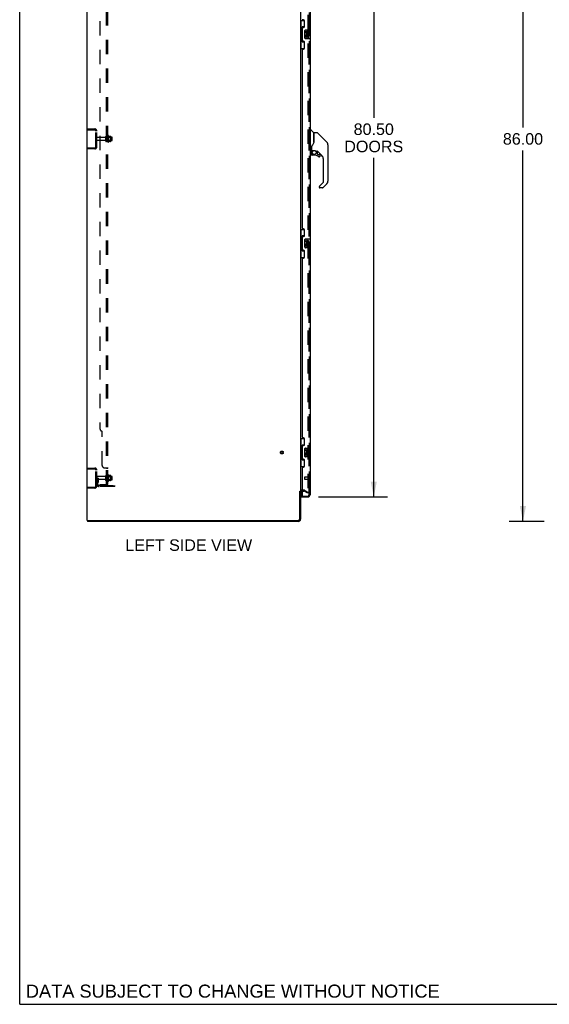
# Model space of a CAD drawing. Header units: inches. Extents: x 0 to 293, y 0 to 190.
# Tile 1 of 84: x 0 to 60, y 0 to 111. Entities that reach past the tile are written whole.
import ezdxf

# ---------------------------------------------------------------- set-up
doc = ezdxf.new("R2010")
doc.units = ezdxf.units.IN
doc.header["$LTSCALE"] = 16.12069
doc.header["$MEASUREMENT"] = 0
doc.linetypes.add('HIDDEN', pattern=[0.2, 0.1, -0.1])
doc.layers.get('0').update_dxf_attribs({"linetype": 'CONTINUOUS'})
for name, color, linetype in [('DEFAULT_2', 8, 'HIDDEN'), ('DIMENSIONS', 7, 'CONTINUOUS'), ('LEFTHAND_DOOR_ASSEMBLY', 7, 'CONTINUOUS'), ('RIGHTHAND_DOOR_ASSEMBLY', 7, 'CONTINUOUS'), ('SUBPANEL', 7, 'CONTINUOUS')]:
    doc.layers.add(name, color=color, linetype=linetype)
doc.styles.get("Standard").update_dxf_attribs({"font": 'arial.ttf'})
doc.dimstyles.new('DIMSTYLE_1', dxfattribs={"dimtxt": 1.293103, "dimasz": 1.724138, "dimexe": 0.09, "dimexo": 0.07, "dimgap": 0.0375, "dimtad": 0, "dimtih": 1, "dimtoh": 1, "dimzin": 4, "dimdsep": 46, "dimtxsty": 'Standard', "dimblk": '_FILLED', "dimblk1": '_FILLED', "dimblk2": '_FILLED', "dimcen": 0.09, "dimadec": 3, "dimazin": 1, "dimtfac": 1, "dimtdec": 3, "dimtofl": 0, "dimtmove": 0, "dimatfit": 3, "dimldrblk": '_FILLED', "dimfxl": 0, "dimtolj": 1, "dimtzin": 4, "dimarcsym": 0})

# ---------------------------------------------------------------- blocks, each defined once
blk = doc.blocks.new('_FILLED')
at = {"color": 0, "linetype": 'ByBlock'}
blk.add_solid([(0, 0), (-1, 0.2), (-1, -0.2)], dxfattribs=at)
blk = doc.blocks.new('*D7')
at = {"layer": 'DIMENSIONS', "color": 2, "linetype": 'Continuous'}
for p, q in [((33.59, 137.53), (41.34, 137.53)), ((39.79, 137.53), (39.79, 99.65)), ((39.79, 57.03), (39.79, 95.13)), ((33.59, 57.03), (41.34, 57.03))]:
    blk.add_line(p, q, dxfattribs=at)
at = {"layer": 'DIMENSIONS', "color": 2, "linetype": 'Continuous', "xscale": 1.724137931, "yscale": 1.724137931, "zscale": 1.724137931}
for p, rotation in [((39.79, 137.53), 90), ((39.79, 57.03), 270)]:
    blk.add_blockref('_FILLED', p, dxfattribs=dict(at, rotation=rotation))
at = {"layer": 'DIMENSIONS', "color": 2, "linetype": 'Continuous', "insert": (39.79, 99.01), "char_height": 1.293, "width": 6.6145, "attachment_point": 2, "line_spacing_factor": 0.9}
blk.add_mtext('80.50\\PDOORS', dxfattribs=at)
blk = doc.blocks.new('*D15')
at = {"layer": 'DIMENSIONS', "color": 2, "linetype": 'Continuous'}
for p, q in [((58.94, 140.28), (55, 140.28)), ((56.56, 140.28), (56.56, 98.57)), ((56.56, 54.28), (56.56, 95.98)), ((58.94, 54.28), (55, 54.28))]:
    blk.add_line(p, q, dxfattribs=at)
at = {"layer": 'DIMENSIONS', "color": 2, "linetype": 'Continuous', "xscale": 1.724137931, "yscale": 1.724137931, "zscale": 1.724137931}
for p, rotation in [((56.56, 140.28), 90), ((56.56, 54.28), 270)]:
    blk.add_blockref('_FILLED', p, dxfattribs=dict(at, rotation=rotation))
at = {"layer": 'DIMENSIONS', "color": 2, "linetype": 'Continuous', "insert": (56.56, 97.92), "char_height": 1.293, "width": 4.5187, "attachment_point": 2, "line_spacing_factor": 0.9}
blk.add_mtext('86.00', dxfattribs=at)

msp = doc.modelspace()

# ---------------------------------------------------------------- linework, layer by layer
at = {"color": 7, "linetype": 'Continuous'}
for p, q in [((0, 0), (0, 189.655)), ((31.465, 57.673), (31.569, 57.673)), ((7.621, 54.381), (7.621, 54.277)), ((7.625, 54.381), (7.659, 54.381)), ((0, 0), (293.103, 0))]:
    msp.add_line(p, q, dxfattribs=at)
at = {"color": 3, "linetype": 'Continuous'}
for p, q in [((7.569, 54.381), (7.569, 140.173)), ((31.569, 136.829), (31.569, 57.725)), ((31.465, 54.523), (31.465, 57.684)), ((31.569, 57.673), (31.569, 54.523)), ((31.773, 57.673), (31.711, 57.673)), ((7.569, 54.381), (7.625, 54.381)), ((31.322, 54.277), (7.621, 54.277)), ((7.659, 54.381), (31.322, 54.381))]:
    msp.add_line(p, q, dxfattribs=at)
for centre, radius, start, end in [((31.711, 57.53), 0.142, 90, 180), ((31.322, 54.523), 0.246, 270, 360), ((31.322, 54.523), 0.142, 270, 360)]:
    msp.add_arc(centre, radius, start, end, dxfattribs=at)
at = {"layer": 'DEFAULT_2', "color": 8, "linetype": 'HIDDEN'}
for p, q in [((32.382, 137.011), (32.382, 57.542)), ((7.673, 98.298), (7.673, 98.402)), ((7.673, 98.402), (8.426, 98.402)), ((7.673, 98.298), (8.426, 98.298)), ((8.569, 96.398), (8.569, 98.155)), ((8.673, 96.398), (8.673, 98.155)), ((9.6, 97.442), (8.703, 97.442)), ((9.663, 97.019), (9.663, 97.534)), ((9.773, 97.019), (9.773, 97.534)), ((10.368, 97.464), (9.773, 97.464)), ((9.898, 97.611), (9.898, 96.942)), ((9.918, 97.46), (9.898, 97.48)), ((9.918, 97.46), (9.918, 97.093)), ((9.918, 97.46), (10.214, 97.46)), ((9.968, 97.632), (9.968, 96.921)), ((10.223, 97.554), (9.996, 97.554)), ((10.214, 97.46), (10.234, 97.48)), ((10.214, 97.46), (10.214, 97.093)), ((10.234, 97.532), (10.234, 97.021)), ((10.398, 97.119), (10.398, 97.434)), ((9.6, 97.112), (8.703, 97.112)), ((10.368, 97.089), (9.773, 97.089)), ((9.918, 97.093), (9.898, 97.073)), ((9.918, 97.093), (10.214, 97.093)), ((10.223, 96.999), (9.996, 96.999)), ((10.214, 97.093), (10.234, 97.073)), ((7.673, 96.256), (7.673, 96.152)), ((7.673, 96.256), (8.426, 96.256)), ((8.426, 96.152), (7.673, 96.152)), ((7.673, 60.277), (8.426, 60.277)), ((7.673, 60.173), (7.673, 60.277)), ((7.673, 60.173), (8.426, 60.173)), ((8.569, 58.273), (8.569, 60.03)), ((8.673, 58.273), (8.673, 60.03)), ((8.777, 59.152), (8.673, 59.152)), ((9.6, 59.317), (8.703, 59.317)), ((9.6, 58.987), (8.703, 58.987)), ((8.761, 58.805), (8.712, 58.737)), ((8.763, 58.811), (8.763, 59.152)), ((8.763, 58.977), (8.867, 58.977)), ((8.777, 59.152), (8.867, 59.152)), ((8.777, 58.45), (8.777, 59.152)), ((8.846, 58.744), (8.797, 58.677)), ((8.867, 58.811), (8.867, 59.152)), ((9.663, 58.894), (9.663, 59.409)), ((9.773, 58.894), (9.773, 59.409)), ((10.368, 59.339), (9.773, 59.339)), ((10.368, 58.964), (9.773, 58.964)), ((9.898, 59.486), (9.898, 58.817)), ((9.918, 59.335), (9.898, 59.355)), ((9.918, 58.968), (9.898, 58.948)), ((9.918, 59.335), (10.214, 59.335)), ((9.918, 59.335), (9.918, 58.968)), ((9.918, 58.968), (10.214, 58.968)), ((9.968, 59.507), (9.968, 58.796)), ((10.223, 59.429), (9.996, 59.429)), ((10.223, 58.874), (9.996, 58.874)), ((10.214, 59.335), (10.234, 59.355)), ((10.214, 59.335), (10.214, 58.968)), ((10.214, 58.968), (10.234, 58.948)), ((10.234, 59.407), (10.234, 58.896)), ((10.398, 58.994), (10.398, 59.309)), ((7.673, 58.131), (8.426, 58.131)), ((7.673, 58.131), (7.673, 58.027)), ((8.426, 58.027), (7.673, 58.027)), ((8.919, 58.308), (10.673, 58.308)), ((10.673, 58.204), (8.919, 58.204)), ((10.17, 58.204), (10.17, 58.308)), ((10.426, 58.204), (10.426, 58.308)), ((10.673, 58.204), (10.673, 58.308)), ((31.973, 57.777), (31.711, 57.777)), ((31.773, 57.673), (31.973, 57.673)), ((32.33, 57.472), (31.99, 57.668)), ((32.042, 57.758), (32.382, 57.562)), ((32.382, 57.562), (32.33, 57.472)), ((32.356, 57.524), (32.358, 57.523))]:
    msp.add_line(p, q, dxfattribs=at)
for points in [[(32.364, 57.522), (32.364, 57.522), (32.362, 57.522), (32.36, 57.523), (32.358, 57.523)], [(32.382, 57.542), (32.381, 57.54), (32.381, 57.538), (32.381, 57.536), (32.38, 57.533), (32.379, 57.531), (32.378, 57.53), (32.376, 57.528), (32.375, 57.526), (32.373, 57.525), (32.372, 57.524), (32.37, 57.523), (32.368, 57.523), (32.366, 57.522), (32.364, 57.522)]]:
    msp.add_lwpolyline(points, dxfattribs=at)
for radius in [0.164, 0.124]:
    msp.add_circle((29.465, 62.027), radius, dxfattribs=at)
for centre, radius, start, end in [((8.426, 98.155), 0.246, 0, 90), ((8.426, 98.155), 0.142, 0, 90), ((8.703, 97.412), 0.03, 90, 180), ((9.6, 97.504), 0.0625, 270, 360), ((9.718, 97.534), 0.055, 360, 180), ((9.936, 97.611), 0.0384, 34.44966, 180), ((9.368, 97.277), 0.698, 23.96793, 30.66313), ((10.015, 97.564), 0.01, 203.96793, 270), ((10.223, 97.544), 0.01, 5.19383, 90), ((10.093, 97.532), 0.141, 0, 5.20805), ((10.368, 97.434), 0.03, 359.99999, 90), ((8.426, 96.398), 0.246, 270, 360), ((8.426, 96.398), 0.142, 270, 360), ((8.703, 97.142), 0.03, 180, 270), ((9.6, 97.049), 0.0625, 0, 90), ((9.718, 97.019), 0.055, 180, 0), ((9.936, 96.942), 0.0384, 180, 325.55034), ((9.368, 97.277), 0.698, 329.33687, 336.03207), ((10.015, 96.989), 0.01, 90, 156.03207), ((10.223, 97.009), 0.01, 270, 354.80617), ((10.093, 97.021), 0.141, 354.79195, 360), ((10.368, 97.119), 0.03, 270, 0.00001), ((8.426, 60.03), 0.246, 0, 90), ((8.426, 60.03), 0.142, 0, 90), ((8.703, 59.287), 0.03, 90, 180), ((8.703, 59.017), 0.03, 180, 270), ((8.881, 58.616), 0.208, 144.24611, 180), ((8.753, 58.811), 0.01, 324.24611, 360), ((8.881, 58.616), 0.104, 144.24611, 180), ((8.753, 58.811), 0.114, 324.24611, 360), ((9.6, 59.379), 0.0625, 270, 360), ((9.6, 58.924), 0.0625, 0, 90), ((9.718, 59.409), 0.055, 360, 180), ((9.718, 58.894), 0.055, 180, 0), ((9.936, 59.486), 0.0384, 34.44966, 180), ((9.936, 58.817), 0.0384, 180, 325.55034), ((9.368, 59.152), 0.698, 23.96793, 30.66313), ((9.368, 59.152), 0.698, 329.33687, 336.03207), ((10.015, 59.439), 0.01, 203.96793, 270), ((10.015, 58.864), 0.01, 90, 156.03207), ((10.223, 59.419), 0.01, 5.19383, 90), ((10.223, 58.884), 0.01, 270, 354.80617), ((10.093, 59.407), 0.141, 0, 5.20805), ((10.093, 58.896), 0.141, 354.79195, 360), ((10.368, 59.309), 0.03, 359.99999, 90), ((10.368, 58.994), 0.03, 270, 0.00001), ((8.426, 58.273), 0.246, 270, 360), ((8.426, 58.273), 0.142, 270, 360), ((8.919, 58.45), 0.246, 180, 270), ((8.919, 58.45), 0.142, 180, 270), ((31.711, 57.53), 0.246, 90, 180), ((31.973, 57.64), 0.137, 60, 90), ((31.973, 57.64), 0.033, 60, 90)]:
    msp.add_arc(centre, radius, start, end, dxfattribs=at)
at = {"layer": 'LEFTHAND_DOOR_ASSEMBLY', "color": 8, "linetype": 'HIDDEN'}
for p, q in [((32.523, 57.273), (32.523, 137.28)), ((32.023, 59.245), (32.023, 59.017)), ((32.48, 59.255), (32.033, 59.255)), ((32.48, 59.007), (32.033, 59.007)), ((32.48, 59.273), (32.48, 58.989)), ((31.793, 57.131), (32.38, 57.131))]:
    msp.add_line(p, q, dxfattribs=at)
at = {"layer": 'LEFTHAND_DOOR_ASSEMBLY', "color": 3, "linetype": 'Continuous'}
for p, q in [((32.627, 132.027), (32.627, 109.527)), ((31.893, 110.674), (31.833, 110.674)), ((31.773, 108.319), (31.773, 109.734)), ((31.833, 109.794), (31.893, 109.794)), ((32.023, 109.924), (32.023, 110.544)), ((32.627, 108.527), (32.627, 86.027)), ((31.893, 108.259), (31.833, 108.259)), ((31.833, 107.379), (31.893, 107.379)), ((32.023, 107.509), (32.023, 108.129)), ((31.773, 87.234), (31.773, 107.319)), ((31.893, 87.174), (31.833, 87.174)), ((32.023, 86.424), (32.023, 87.044)), ((31.773, 84.819), (31.773, 86.234)), ((31.833, 86.294), (31.893, 86.294)), ((31.893, 84.759), (31.833, 84.759)), ((32.023, 84.009), (32.023, 84.629)), ((32.627, 85.027), (32.627, 62.527)), ((31.773, 63.734), (31.773, 83.819)), ((31.833, 83.879), (31.893, 83.879)), ((31.893, 63.674), (31.833, 63.674)), ((32.023, 62.924), (32.023, 63.544)), ((31.773, 61.319), (31.773, 62.734)), ((31.833, 62.794), (31.893, 62.794)), ((31.893, 61.259), (31.833, 61.259)), ((32.023, 60.509), (32.023, 61.129)), ((32.627, 61.527), (32.627, 57.273)), ((31.773, 57.151), (31.773, 60.319)), ((31.833, 60.379), (31.893, 60.379)), ((31.648, 57.027), (32.38, 57.027))]:
    msp.add_line(p, q, dxfattribs=at)
at = {"layer": 'LEFTHAND_DOOR_ASSEMBLY', "color": 7, "linetype": 'Continuous'}
for p, q in [((31.569, 110.602), (32.01, 110.602)), ((31.586, 109.577), (31.586, 108.477)), ((31.586, 109.577), (31.709, 109.577)), ((31.608, 110.602), (31.608, 109.577)), ((31.709, 109.607), (31.709, 109.627)), ((31.709, 108.477), (31.709, 109.577)), ((31.746, 109.867), (31.746, 108.187)), ((31.973, 109.867), (31.746, 109.867)), ((31.973, 110.602), (31.973, 109.822)), ((31.586, 108.477), (31.709, 108.477)), ((31.608, 108.477), (31.608, 107.452)), ((32.032, 108.627), (32.032, 109.427)), ((32.132, 109.527), (32.672, 109.527)), ((32.672, 108.527), (32.132, 108.527)), ((32.17, 109.372), (32.17, 109.236)), ((32.233, 109.372), (32.17, 109.372)), ((32.17, 108.911), (32.17, 108.681)), ((32.188, 108.911), (32.17, 108.911)), ((32.17, 108.681), (32.233, 108.681)), ((32.222, 108.911), (32.25, 108.93)), ((32.222, 108.911), (32.484, 108.911)), ((32.233, 109.236), (32.233, 109.372)), ((32.233, 108.681), (32.233, 108.848)), ((32.233, 108.848), (32.298, 108.848)), ((32.298, 109.299), (32.298, 109.23)), ((32.298, 108.848), (32.298, 108.712)), ((32.298, 108.712), (32.358, 108.712)), ((32.358, 109.236), (32.358, 109.278)), ((32.358, 108.712), (32.358, 108.848)), ((32.358, 108.848), (32.421, 108.848)), ((32.413, 108.947), (32.471, 108.922)), ((32.421, 109.278), (32.421, 109.142)), ((32.421, 109.142), (32.484, 109.142)), ((32.421, 108.848), (32.421, 108.681)), ((32.421, 108.681), (32.484, 108.681)), ((32.484, 109.142), (32.484, 109.278)), ((32.484, 108.681), (32.484, 108.911)), ((32.687, 108.542), (32.687, 109.512)), ((31.569, 107.452), (32.01, 107.452)), ((31.709, 108.426), (31.709, 108.446)), ((31.746, 108.187), (31.973, 108.187)), ((31.973, 108.232), (31.973, 107.452)), ((32.666, 98.222), (32.627, 98.222)), ((32.666, 95.907), (32.666, 98.273)), ((32.674, 98.281), (32.729, 98.281)), ((33.051, 97.974), (32.757, 98.269)), ((33.06, 97.953), (33.06, 96.902)), ((33.068, 96.914), (33.068, 97.958)), ((33.429, 97.966), (33.076, 97.966)), ((33.485, 97.943), (34.527, 96.9)), ((32.785, 96.347), (32.784, 96.339)), ((32.784, 96.339), (32.784, 95.938)), ((32.788, 96.282), (32.789, 96.288)), ((32.793, 96.37), (32.792, 96.345)), ((32.792, 95.99), (32.792, 96.345)), ((33.068, 96.922), (33.047, 96.865)), ((34.222, 97.205), (34.222, 97.205)), ((34.528, 96.899), (34.262, 97.165)), ((34.595, 96.81), (34.595, 96.809)), ((34.643, 96.621), (34.643, 92.518)), ((32.666, 95.958), (32.627, 95.958)), ((32.745, 95.899), (32.674, 95.899)), ((32.785, 96.262), (32.786, 96.269)), ((32.785, 96.255), (32.785, 96.262)), ((32.786, 96.275), (32.788, 96.282)), ((32.786, 96.269), (32.786, 96.275)), ((32.788, 95.766), (32.788, 95.528)), ((32.791, 95.766), (32.8, 95.766)), ((32.8, 95.528), (32.791, 95.528)), ((32.812, 95.97), (33.107, 95.97)), ((32.911, 95.97), (32.846, 95.905)), ((32.852, 95.899), (32.85, 95.901)), ((32.854, 95.897), (32.852, 95.899)), ((33.103, 95.449), (32.867, 95.449)), ((33.304, 95.899), (33.38, 95.899)), ((33.418, 95.895), (33.418, 95.612)), ((33.422, 95.603), (33.494, 95.531)), ((33.958, 95.402), (33.463, 95.898)), ((33.502, 95.528), (33.655, 95.528)), ((33.663, 95.254), (33.655, 95.253)), ((33.731, 95.33), (33.723, 95.33)), ((33.731, 95.33), (33.731, 95.321)), ((33.733, 95.449), (33.733, 95.33)), ((34.131, 92.433), (34.131, 94.985)), ((33.658, 91.903), (33.658, 91.844)), ((33.677, 91.946), (34.108, 92.377)), ((34.527, 92.24), (34.075, 91.788)), ((34.02, 91.765), (33.737, 91.765)), ((31.569, 87.102), (32.01, 87.102)), ((31.608, 87.102), (31.608, 86.077)), ((31.973, 86.367), (31.746, 86.367)), ((31.746, 86.367), (31.746, 84.687)), ((31.973, 87.102), (31.973, 86.322)), ((31.586, 86.077), (31.709, 86.077)), ((31.586, 86.077), (31.586, 84.977)), ((31.709, 86.107), (31.709, 86.127)), ((31.709, 84.977), (31.709, 86.077)), ((32.032, 85.127), (32.032, 85.927)), ((32.132, 86.027), (32.672, 86.027)), ((32.233, 85.872), (32.17, 85.872)), ((32.17, 85.872), (32.17, 85.736)), ((32.188, 85.411), (32.17, 85.411)), ((32.17, 85.411), (32.17, 85.181)), ((32.222, 85.411), (32.25, 85.43)), ((32.222, 85.411), (32.484, 85.411)), ((32.233, 85.736), (32.233, 85.872)), ((32.233, 85.348), (32.298, 85.348)), ((32.233, 85.181), (32.233, 85.348)), ((32.298, 85.799), (32.298, 85.73)), ((32.298, 85.348), (32.298, 85.212)), ((32.358, 85.736), (32.358, 85.778)), ((32.358, 85.348), (32.421, 85.348)), ((32.358, 85.212), (32.358, 85.348)), ((32.413, 85.447), (32.471, 85.422)), ((32.421, 85.778), (32.421, 85.642)), ((32.421, 85.642), (32.484, 85.642)), ((32.421, 85.348), (32.421, 85.181)), ((32.484, 85.642), (32.484, 85.778)), ((32.484, 85.181), (32.484, 85.411)), ((32.687, 85.042), (32.687, 86.012)), ((31.586, 84.977), (31.709, 84.977)), ((31.608, 84.977), (31.608, 83.952)), ((31.709, 84.926), (31.709, 84.946)), ((31.746, 84.687), (31.973, 84.687)), ((31.973, 84.732), (31.973, 83.952)), ((32.672, 85.027), (32.132, 85.027)), ((32.17, 85.181), (32.233, 85.181)), ((32.298, 85.212), (32.358, 85.212)), ((32.421, 85.181), (32.484, 85.181)), ((31.569, 83.952), (32.01, 83.952)), ((31.569, 63.602), (32.01, 63.602)), ((31.608, 63.602), (31.608, 62.577)), ((31.973, 63.602), (31.973, 62.822)), ((31.586, 62.577), (31.709, 62.577)), ((31.586, 62.577), (31.586, 61.477)), ((31.709, 62.607), (31.709, 62.627)), ((31.709, 61.477), (31.709, 62.577)), ((31.973, 62.867), (31.746, 62.867)), ((31.746, 62.867), (31.746, 61.187)), ((32.032, 61.627), (32.032, 62.427)), ((32.132, 62.527), (32.672, 62.527)), ((32.233, 62.372), (32.17, 62.372)), ((32.17, 62.372), (32.17, 62.236)), ((32.233, 62.236), (32.233, 62.372)), ((32.298, 62.299), (32.298, 62.23)), ((32.358, 62.236), (32.358, 62.278)), ((32.421, 62.278), (32.421, 62.142)), ((32.421, 62.142), (32.484, 62.142)), ((32.484, 62.142), (32.484, 62.278)), ((32.687, 61.542), (32.687, 62.512)), ((31.586, 61.477), (31.709, 61.477)), ((31.608, 61.477), (31.608, 60.452)), ((31.709, 61.426), (31.709, 61.446)), ((31.746, 61.187), (31.973, 61.187)), ((31.973, 61.232), (31.973, 60.452)), ((32.672, 61.527), (32.132, 61.527)), ((32.188, 61.911), (32.17, 61.911)), ((32.17, 61.911), (32.17, 61.681)), ((32.17, 61.681), (32.233, 61.681)), ((32.222, 61.911), (32.25, 61.93)), ((32.222, 61.911), (32.484, 61.911)), ((32.233, 61.848), (32.298, 61.848)), ((32.233, 61.681), (32.233, 61.848)), ((32.298, 61.848), (32.298, 61.712)), ((32.298, 61.712), (32.358, 61.712)), ((32.358, 61.848), (32.421, 61.848)), ((32.358, 61.712), (32.358, 61.848)), ((32.413, 61.947), (32.471, 61.922)), ((32.421, 61.848), (32.421, 61.681)), ((32.421, 61.681), (32.484, 61.681)), ((32.484, 61.681), (32.484, 61.911)), ((31.569, 60.452), (32.01, 60.452)), ((31.648, 57.658), (31.648, 57.151)), ((31.648, 57.131), (31.793, 57.131)), ((31.648, 57.131), (31.648, 57.027))]:
    msp.add_line(p, q, dxfattribs=at)
for points in [[(31.746, 109.843), (31.746, 109.84), (31.747, 109.836), (31.748, 109.832), (31.749, 109.827), (31.751, 109.823), (31.753, 109.818), (31.755, 109.812), (31.758, 109.806), (31.761, 109.8), (31.765, 109.793), (31.77, 109.785), (31.774, 109.778), (31.78, 109.769), (31.782, 109.766)], [(32.032, 109.427), (32.032, 109.433), (32.033, 109.439), (32.034, 109.445), (32.035, 109.451), (32.037, 109.457), (32.039, 109.463)], [(32.039, 108.59), (32.037, 108.596), (32.035, 108.602), (32.034, 108.608), (32.033, 108.614), (32.032, 108.62), (32.032, 108.627)], [(31.782, 108.288), (31.78, 108.284), (31.774, 108.276), (31.77, 108.268), (31.765, 108.26), (31.761, 108.254), (31.758, 108.247), (31.755, 108.241), (31.753, 108.236), (31.751, 108.23), (31.749, 108.226), (31.748, 108.221), (31.747, 108.217), (31.746, 108.214), (31.746, 108.21)], [(33.485, 97.943), (33.477, 97.949), (33.468, 97.955), (33.459, 97.96), (33.45, 97.963), (33.439, 97.965), (33.429, 97.966)], [(32.789, 96.288), (32.79, 96.292), (32.791, 96.295), (32.792, 96.299), (32.792, 96.3)], [(32.846, 96.516), (32.835, 96.499), (32.82, 96.471), (32.807, 96.439), (32.798, 96.404), (32.793, 96.37)], [(33.047, 96.865), (33.016, 96.796), (32.98, 96.726), (32.938, 96.654), (32.891, 96.581), (32.846, 96.516)], [(33.06, 97.09), (33.062, 97.089), (33.064, 97.088), (33.066, 97.087), (33.067, 97.085), (33.068, 97.084), (33.068, 97.083)], [(34.635, 96.698), (34.628, 96.729), (34.614, 96.769), (34.596, 96.807), (34.574, 96.843), (34.549, 96.876), (34.528, 96.899)], [(32.791, 95.766), (32.791, 95.781), (32.793, 95.796), (32.796, 95.811), (32.8, 95.826), (32.805, 95.84), (32.812, 95.854), (32.819, 95.867), (32.828, 95.88), (32.837, 95.892), (32.848, 95.903)], [(32.867, 95.451), (32.859, 95.452), (32.85, 95.453), (32.842, 95.456), (32.834, 95.459), (32.826, 95.463), (32.819, 95.468), (32.813, 95.474), (32.807, 95.48), (32.802, 95.487), (32.798, 95.495), (32.795, 95.503), (32.793, 95.511), (32.791, 95.519), (32.791, 95.528)], [(32.854, 95.897), (32.844, 95.886), (32.835, 95.875), (32.827, 95.863), (32.82, 95.85), (32.814, 95.837), (32.809, 95.823), (32.805, 95.809), (32.802, 95.795), (32.8, 95.78), (32.8, 95.766)], [(32.8, 95.528), (32.8, 95.52), (32.801, 95.513), (32.803, 95.506), (32.806, 95.499), (32.81, 95.492), (32.814, 95.486), (32.819, 95.48), (32.825, 95.475), (32.831, 95.471), (32.838, 95.467), (32.845, 95.464), (32.852, 95.462), (32.86, 95.461), (32.867, 95.46)], [(32.85, 95.901), (32.849, 95.902), (32.848, 95.903), (32.848, 95.903), (32.848, 95.903)], [(32.867, 95.451), (32.867, 95.452), (32.867, 95.452), (32.867, 95.453), (32.867, 95.454), (32.867, 95.455), (32.867, 95.457), (32.867, 95.46)], [(33.107, 95.97), (33.111, 95.97), (33.124, 95.969), (33.137, 95.968), (33.15, 95.966), (33.163, 95.964), (33.175, 95.961), (33.186, 95.957), (33.197, 95.954), (33.207, 95.95), (33.216, 95.946), (33.225, 95.942), (33.233, 95.938), (33.24, 95.934), (33.247, 95.93), (33.253, 95.926), (33.259, 95.923), (33.264, 95.919), (33.269, 95.916), (33.277, 95.911)], [(33.277, 95.911), (33.28, 95.909), (33.283, 95.907), (33.286, 95.905), (33.289, 95.903), (33.292, 95.902), (33.295, 95.901), (33.298, 95.899), (33.302, 95.899)], [(33.655, 95.253), (33.646, 95.254), (33.637, 95.255), (33.629, 95.258), (33.62, 95.261), (33.613, 95.266), (33.606, 95.271)], [(33.612, 95.278), (33.618, 95.273), (33.624, 95.269), (33.631, 95.266), (33.639, 95.264), (33.646, 95.263), (33.654, 95.262), (33.662, 95.262), (33.669, 95.264), (33.677, 95.266), (33.684, 95.269), (33.69, 95.272), (33.697, 95.277), (33.702, 95.282), (33.708, 95.287), (33.712, 95.293), (33.716, 95.3), (33.719, 95.307), (33.721, 95.315), (33.722, 95.322), (33.723, 95.33)], [(33.731, 95.321), (33.729, 95.313), (33.727, 95.305), (33.724, 95.297), (33.72, 95.289), (33.715, 95.282), (33.709, 95.276), (33.702, 95.27), (33.695, 95.265), (33.688, 95.261), (33.68, 95.258), (33.672, 95.255), (33.663, 95.254)], [(33.677, 91.946), (33.676, 91.945), (33.675, 91.944), (33.674, 91.943), (33.673, 91.942), (33.672, 91.941), (33.672, 91.94)], [(31.746, 86.343), (31.746, 86.34), (31.747, 86.336), (31.748, 86.332), (31.749, 86.327), (31.751, 86.323), (31.753, 86.318), (31.755, 86.312), (31.758, 86.306), (31.761, 86.3), (31.765, 86.293), (31.77, 86.285), (31.774, 86.278), (31.78, 86.269), (31.782, 86.266)], [(32.032, 85.927), (32.032, 85.933), (32.033, 85.939), (32.034, 85.945), (32.035, 85.951), (32.037, 85.957), (32.039, 85.963)], [(31.782, 84.788), (31.78, 84.784), (31.774, 84.776), (31.77, 84.768), (31.765, 84.76), (31.761, 84.754), (31.758, 84.747), (31.755, 84.741), (31.753, 84.736), (31.751, 84.73), (31.749, 84.726), (31.748, 84.721), (31.747, 84.717), (31.746, 84.714), (31.746, 84.71)], [(32.039, 85.09), (32.037, 85.096), (32.035, 85.102), (32.034, 85.108), (32.033, 85.114), (32.032, 85.12), (32.032, 85.127)], [(31.746, 62.843), (31.746, 62.84), (31.747, 62.836), (31.748, 62.832), (31.749, 62.827), (31.751, 62.823), (31.753, 62.818), (31.755, 62.812), (31.758, 62.806), (31.761, 62.8), (31.765, 62.793), (31.77, 62.785), (31.774, 62.778), (31.78, 62.769), (31.782, 62.766)], [(32.032, 62.427), (32.032, 62.433), (32.033, 62.439), (32.034, 62.445), (32.035, 62.451), (32.037, 62.457), (32.039, 62.463)], [(31.782, 61.288), (31.78, 61.284), (31.774, 61.276), (31.77, 61.268), (31.765, 61.26), (31.761, 61.254), (31.758, 61.247), (31.755, 61.241), (31.753, 61.236), (31.751, 61.23), (31.749, 61.226), (31.748, 61.221), (31.747, 61.217), (31.746, 61.214), (31.746, 61.21)], [(32.039, 61.59), (32.037, 61.596), (32.035, 61.602), (32.034, 61.608), (32.033, 61.614), (32.032, 61.62), (32.032, 61.627)]]:
    msp.add_lwpolyline(points, dxfattribs=at)
msp.add_circle((33.103, 95.745), 0.217, dxfattribs=at)
at = {"layer": 'LEFTHAND_DOOR_ASSEMBLY', "color": 3, "linetype": 'Continuous'}
for centre, radius, start, end in [((31.833, 110.734), 0.06, 180, 270), ((31.833, 109.734), 0.06, 90, 180), ((31.893, 110.544), 0.13, 0, 90), ((31.893, 109.924), 0.13, 270, 360), ((31.833, 108.319), 0.06, 180, 270), ((31.833, 107.319), 0.06, 90, 180), ((31.893, 108.129), 0.13, 0, 90), ((31.893, 107.509), 0.13, 270, 360), ((31.833, 87.234), 0.06, 180, 270), ((31.893, 87.044), 0.13, 0, 90), ((31.893, 86.424), 0.13, 270, 360), ((31.833, 86.234), 0.06, 90, 180), ((31.833, 84.819), 0.06, 180, 270), ((31.893, 84.629), 0.13, 0, 90), ((31.833, 83.819), 0.06, 90, 180), ((31.893, 84.009), 0.13, 270, 360), ((31.833, 63.734), 0.06, 180, 270), ((31.893, 63.544), 0.13, 0, 90), ((31.833, 62.734), 0.06, 90, 180), ((31.893, 62.924), 0.13, 270, 360), ((31.833, 61.319), 0.06, 180, 270), ((31.893, 61.129), 0.13, 0, 90), ((31.833, 60.319), 0.06, 90, 180), ((31.893, 60.509), 0.13, 270, 360), ((31.793, 57.151), 0.02, 180, 270), ((32.38, 57.273), 0.246, 270, 360)]:
    msp.add_arc(centre, radius, start, end, dxfattribs=at)
at = {"layer": 'LEFTHAND_DOOR_ASSEMBLY', "color": 7, "linetype": 'Continuous'}
for centre, radius, start, end in [((32.132, 109.427), 0.1, 90, 158.79459), ((32.132, 108.627), 0.1, 201.20502, 270), ((32.324, 108.984), 0.154, 161.41988, 206.19629), ((32.264, 109.236), 0.0943, 180, 360), ((32.327, 108.985), 0.157, 336.59665, 161.87913), ((32.327, 108.985), 0.157, 205.73705, 207.8532), ((32.327, 108.985), 0.0943, 336.59665, 215.11217), ((32.264, 109.236), 0.0314, 180, 261.22946), ((32.263, 109.241), 0.0362, 263.42855, 341.76278), ((32.39, 109.278), 0.0943, 68.69989, 167.43379), ((32.39, 109.278), 0.0314, 0, 180.04847), ((32.39, 109.278), 0.0943, 0, 68.67039), ((32.672, 109.512), 0.015, 0, 90), ((32.672, 108.542), 0.015, 270, 360), ((32.674, 98.273), 0.00787, 90, 180), ((32.729, 98.241), 0.0394, 45, 90), ((33.031, 97.953), 0.0295, 0, 45), ((33.048, 97.784), 0.0197, 306.99405, 360), ((33.076, 97.958), 0.00787, 90, 180), ((34.249, 96.621), 0.394, 20.94788, 45), ((34.249, 96.621), 0.394, 0, 11.2904), ((32.674, 95.907), 0.00787, 180, 270), ((32.745, 95.938), 0.0394, 270, 360), ((32.985, 95.766), 0.197, 135, 180), ((32.867, 95.528), 0.0787, 180, 270), ((32.812, 95.99), 0.0197, 180, 270), ((33.103, 94.662), 0.787, 50.4788, 90), ((33.38, 95.702), 0.197, 50.64978, 90), ((33.43, 95.612), 0.0118, 180, 225), ((33.502, 95.54), 0.0118, 225, 270), ((33.655, 95.33), 0.0787, 230.4788, 360), ((33.655, 95.449), 0.0787, 0, 90), ((33.54, 94.985), 0.591, 0, 45), ((33.718, 91.903), 0.0591, 141.13263, 180), ((34.052, 92.433), 0.0787, 315, 360), ((34.249, 92.518), 0.394, 315, 360), ((33.737, 91.844), 0.0787, 180, 270), ((34.02, 91.844), 0.0787, 270, 315), ((32.132, 85.927), 0.1, 90, 158.79459), ((32.324, 85.484), 0.154, 161.41988, 206.19629), ((32.264, 85.736), 0.0943, 180, 360), ((32.327, 85.485), 0.157, 336.59665, 161.87913), ((32.327, 85.485), 0.157, 205.73705, 207.8532), ((32.327, 85.485), 0.0943, 336.59665, 215.11217), ((32.264, 85.736), 0.0314, 180, 261.22946), ((32.263, 85.741), 0.0362, 263.42855, 341.76278), ((32.39, 85.778), 0.0943, 68.69989, 167.43379), ((32.39, 85.778), 0.0314, 0, 180.04847), ((32.39, 85.778), 0.0943, 0, 68.67039), ((32.672, 86.012), 0.015, 0, 90), ((32.132, 85.127), 0.1, 201.20502, 270), ((32.672, 85.042), 0.015, 270, 360), ((32.132, 62.427), 0.1, 90, 158.79459), ((32.324, 61.984), 0.154, 161.41988, 206.19629), ((32.264, 62.236), 0.0943, 180, 360), ((32.327, 61.985), 0.157, 336.59665, 161.87913), ((32.327, 61.985), 0.0943, 336.59665, 215.11217), ((32.264, 62.236), 0.0314, 180, 261.22946), ((32.263, 62.241), 0.0362, 263.42855, 341.76278), ((32.39, 62.278), 0.0943, 68.69989, 167.43379), ((32.39, 62.278), 0.0314, 0, 180.04847), ((32.39, 62.278), 0.0943, 0, 68.67039), ((32.672, 62.512), 0.015, 0, 90), ((32.132, 61.627), 0.1, 201.20502, 270), ((32.327, 61.985), 0.157, 205.73705, 207.8532), ((32.672, 61.542), 0.015, 270, 360), ((31.668, 57.151), 0.02, 180, 270), ((32.463, 57.417), 0.26, 267.41339, 270)]:
    msp.add_arc(centre, radius, start, end, dxfattribs=at)
at = {"layer": 'LEFTHAND_DOOR_ASSEMBLY', "color": 8, "linetype": 'HIDDEN'}
for centre, radius, start, end in [((32.033, 59.245), 0.01, 90, 180), ((32.033, 59.017), 0.01, 180, 270), ((32.501, 59.273), 0.0215, 0, 180), ((32.501, 58.989), 0.0215, 180, 360), ((32.38, 57.273), 0.142, 270, 360)]:
    msp.add_arc(centre, radius, start, end, dxfattribs=at)
at = {"layer": 'LEFTHAND_DOOR_ASSEMBLY', "color": 7, "linetype": 'Continuous'}
for centre, start_param, end_param in [((31.813, 109.617), 0.699287, 1.5140098), ((31.813, 109.617), -4.6556025, -3.8408796), ((31.813, 108.436), 0.699287, 1.5140098), ((31.813, 108.436), -4.6556025, -3.8408796), ((31.813, 86.117), 0.699287, 1.5140098), ((31.813, 86.117), -4.6556025, -3.8408796), ((31.813, 84.936), 0.699287, 1.5140098), ((31.813, 84.936), -4.6556025, -3.8408796), ((31.813, 62.617), 0.699287, 1.5140098), ((31.813, 62.617), -4.6556025, -3.8408796), ((31.813, 61.436), 0.699287, 1.5140098), ((31.813, 61.436), -4.6556025, -3.8408796)]:
    msp.add_ellipse(centre, major_axis=(0, 0.18), ratio=0.5794935, start_param=start_param, end_param=end_param, dxfattribs=at)
at = {"layer": 'RIGHTHAND_DOOR_ASSEMBLY', "color": 8, "linetype": 'HIDDEN'}
for p, q in [((32.523, 137.28), (32.523, 57.273)), ((31.668, 57.131), (32.38, 57.131))]:
    msp.add_line(p, q, dxfattribs=at)
msp.add_arc((32.38, 57.273), 0.142, 270, 360, dxfattribs=at)
at = {"layer": 'SUBPANEL', "color": 8, "linetype": 'HIDDEN'}
for p, q in [((9.773, 58.433), (9.773, 136.12)), ((9.898, 58.433), (9.898, 136.12)), ((9.023, 129.87), (9.023, 64.683)), ((9.773, 97.527), (9.898, 97.527)), ((9.773, 97.027), (9.898, 97.027)), ((9.273, 60.558), (9.273, 64.433)), ((9.523, 60.308), (9.844, 60.308)), ((9.773, 60.273), (9.898, 60.273)), ((9.773, 59.911), (9.898, 59.911)), ((9.846, 60.306), (9.849, 60.304)), ((9.871, 60.294), (9.875, 60.293)), ((9.773, 59.63), (9.898, 59.63)), ((9.773, 59.402), (9.898, 59.402)), ((9.773, 58.902), (9.898, 58.902)), ((9.023, 58.433), (9.661, 58.433)), ((9.023, 58.433), (9.023, 58.308)), ((9.661, 58.308), (9.023, 58.308)), ((9.273, 58.433), (9.273, 58.308)), ((9.844, 58.394), (9.747, 58.474)), ((9.773, 58.433), (9.898, 58.433)), ((9.829, 58.433), (9.833, 58.433))]:
    msp.add_line(p, q, dxfattribs=at)
for points in [[(9.747, 60.308), (9.747, 60.306), (9.747, 60.304), (9.747, 60.302), (9.747, 60.301), (9.748, 60.299), (9.749, 60.297), (9.75, 60.295), (9.752, 60.294), (9.753, 60.292), (9.755, 60.291), (9.757, 60.289), (9.759, 60.288), (9.763, 60.285)], [(9.747, 60.308), (9.747, 60.306), (9.747, 60.304), (9.747, 60.302), (9.747, 60.301), (9.748, 60.299)], [(9.75, 60.295), (9.752, 60.294), (9.753, 60.292), (9.755, 60.291)], [(9.763, 60.285), (9.765, 60.284), (9.767, 60.282), (9.769, 60.281), (9.77, 60.279), (9.772, 60.277), (9.772, 60.276), (9.773, 60.274), (9.773, 60.273)], [(9.767, 60.282), (9.769, 60.281), (9.77, 60.279), (9.772, 60.277), (9.772, 60.276), (9.773, 60.274), (9.773, 60.273)], [(9.844, 60.308), (9.846, 60.306), (9.849, 60.304), (9.852, 60.303), (9.856, 60.301), (9.859, 60.299), (9.863, 60.297), (9.871, 60.294)], [(9.875, 60.293), (9.879, 60.291), (9.882, 60.289), (9.885, 60.288), (9.889, 60.286), (9.891, 60.284), (9.894, 60.282), (9.895, 60.28), (9.897, 60.278), (9.897, 60.276), (9.898, 60.274), (9.898, 60.273)], [(9.889, 60.286), (9.891, 60.284), (9.894, 60.282), (9.895, 60.28), (9.897, 60.278), (9.897, 60.276), (9.898, 60.274), (9.898, 60.273)], [(9.747, 58.474), (9.747, 58.473), (9.747, 58.472), (9.747, 58.471), (9.747, 58.47), (9.748, 58.469), (9.749, 58.467), (9.75, 58.466), (9.752, 58.464), (9.753, 58.462), (9.755, 58.46), (9.759, 58.456)], [(9.759, 58.456), (9.761, 58.454), (9.763, 58.452), (9.765, 58.449), (9.767, 58.447), (9.769, 58.444), (9.77, 58.441), (9.772, 58.439), (9.772, 58.437), (9.773, 58.435), (9.773, 58.433)], [(9.833, 58.433), (9.833, 58.433), (9.833, 58.433), (9.832, 58.433), (9.832, 58.433), (9.832, 58.433), (9.831, 58.433), (9.83, 58.433), (9.83, 58.433), (9.829, 58.433), (9.828, 58.433), (9.828, 58.434), (9.827, 58.434), (9.826, 58.434), (9.825, 58.434), (9.825, 58.434), (9.824, 58.434), (9.823, 58.434), (9.822, 58.435), (9.822, 58.435), (9.821, 58.435), (9.82, 58.435), (9.819, 58.435), (9.818, 58.436), (9.818, 58.436), (9.817, 58.436), (9.816, 58.436), (9.815, 58.436), (9.814, 58.437), (9.813, 58.437), (9.812, 58.437), (9.812, 58.437), (9.811, 58.438), (9.81, 58.438), (9.809, 58.438), (9.808, 58.438), (9.807, 58.439), (9.806, 58.439), (9.805, 58.439), (9.804, 58.44), (9.804, 58.44), (9.803, 58.44), (9.802, 58.441), (9.801, 58.441), (9.8, 58.441), (9.799, 58.442), (9.798, 58.442), (9.797, 58.442), (9.796, 58.443), (9.795, 58.443), (9.794, 58.444), (9.793, 58.444), (9.792, 58.445), (9.791, 58.445), (9.79, 58.445), (9.789, 58.446), (9.788, 58.446), (9.787, 58.447), (9.786, 58.447), (9.785, 58.448), (9.784, 58.448), (9.783, 58.448), (9.782, 58.449), (9.781, 58.449), (9.78, 58.45), (9.779, 58.45), (9.779, 58.45), (9.778, 58.451), (9.777, 58.451), (9.776, 58.452), (9.775, 58.452), (9.775, 58.452), (9.774, 58.453), (9.773, 58.453), (9.773, 58.454), (9.772, 58.454), (9.771, 58.454), (9.771, 58.455), (9.77, 58.455), (9.77, 58.455), (9.769, 58.456), (9.769, 58.456), (9.769, 58.456)], [(9.769, 58.456), (9.769, 58.456), (9.769, 58.456), (9.769, 58.456), (9.769, 58.456), (9.77, 58.455), (9.77, 58.455), (9.77, 58.455), (9.771, 58.455), (9.771, 58.454), (9.772, 58.454), (9.772, 58.453), (9.773, 58.453)], [(9.844, 58.394), (9.846, 58.397), (9.849, 58.399), (9.852, 58.401), (9.856, 58.403), (9.859, 58.405), (9.863, 58.407), (9.867, 58.409)], [(9.867, 58.409), (9.875, 58.413), (9.879, 58.414), (9.882, 58.416), (9.885, 58.417), (9.889, 58.419), (9.891, 58.421), (9.894, 58.423), (9.895, 58.425), (9.897, 58.427), (9.897, 58.429), (9.898, 58.431), (9.898, 58.433)]]:
    msp.add_lwpolyline(points, dxfattribs=at)
for centre, radius, start, end in [((9.273, 64.683), 0.25, 180, 270), ((9.523, 60.558), 0.25, 180, 270), ((9.661, 58.545), 0.237, 270, 360), ((9.661, 58.545), 0.112, 270, 360)]:
    msp.add_arc(centre, radius, start, end, dxfattribs=at)

# ---------------------------------------------------------------- texts
at = {"layer": 'DIMENSIONS', "color": 2, "linetype": 'Continuous', "attachment_point": 2, "line_spacing_factor": 0.9}
for s, insert, char_height, width in [('LEFT SIDE VIEW', (18.999, 52.262), 1.2931, 14.21933), ('DATA SUBJECT TO CHANGE WITHOUT NOTICE', (23.948, 2.214), 1.46552, 46.42802)]:
    msp.add_mtext(s, dxfattribs=dict(at, insert=insert, char_height=char_height, width=width))

# ---------------------------------------------------------------- dimensions: what is measured, and where the dimension line sits
at = {"layer": 'DIMENSIONS', "color": 2, "linetype": 'Continuous'}
dim = msp.add_linear_dim(base=(56.556, 140.277), p1=(59.006, 54.277), p2=(59.006, 140.277), angle=90, dimstyle='DIMSTYLE_1', dxfattribs=at)
dim.commit()
dim.dimension.update_dxf_attribs({"geometry": '*D15', "text_midpoint": (56.548, 97.269), "dimtype": 160})
dim = msp.add_linear_dim(base=(39.791, 57.027), p1=(33.517, 137.527), p2=(33.517, 57.027), angle=270, text='<>\\PDOORS', dimstyle='DIMSTYLE_1', dxfattribs=at)
dim.commit()
dim.dimension.update_dxf_attribs({"geometry": '*D7', "text_midpoint": (39.791, 97.392), "dimtype": 160})

doc.saveas('drawing.dxf')
